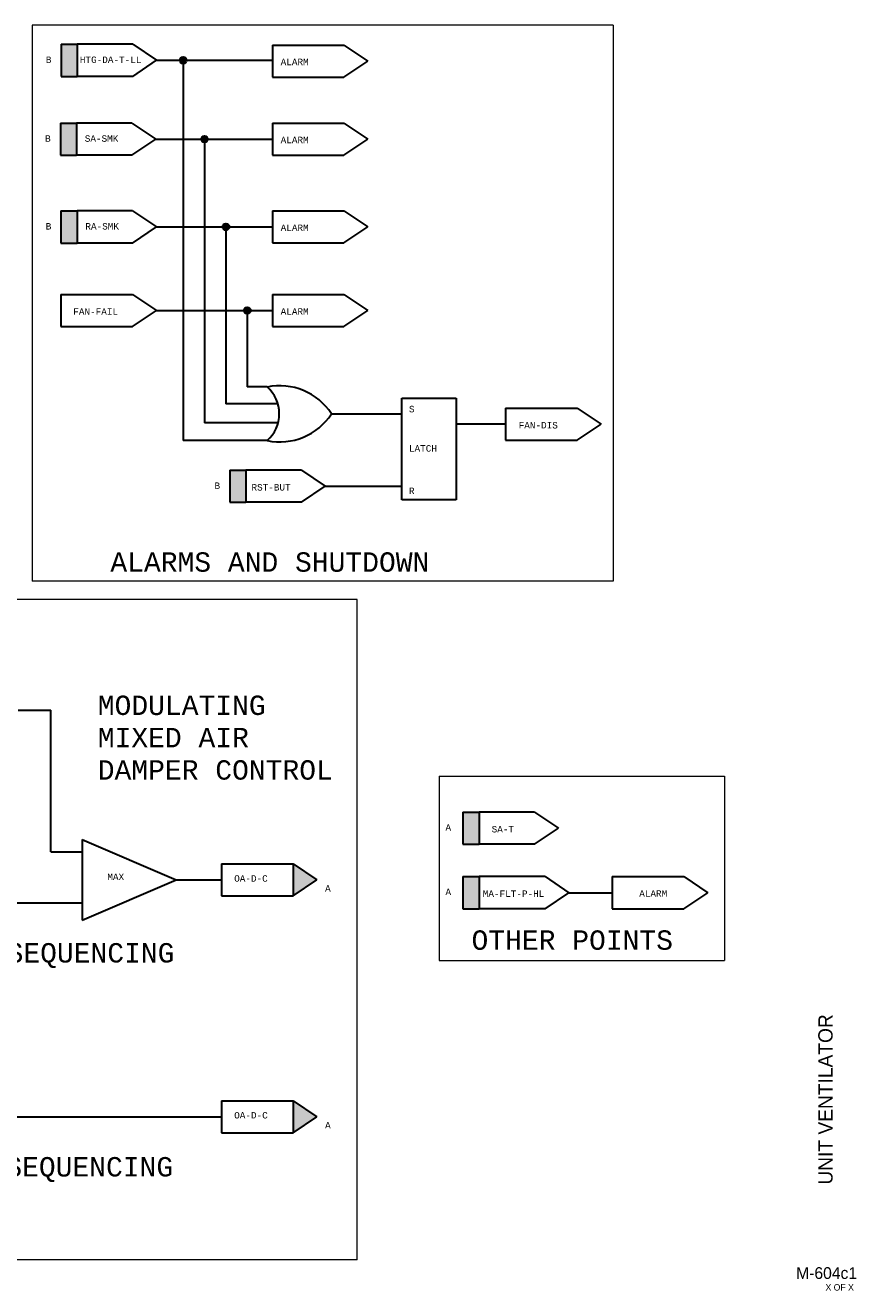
# Model space of a CAD drawing. Header units: inches. Extents: x 2.1 to 32.1, y 0.4 to 20.
# Tile 3 of 3: x 19.3 to 32.1, y 0.4 to 20. Entities that reach past the tile are written whole.
import ezdxf
from ezdxf.enums import TextEntityAlignment as Align

# ---------------------------------------------------------------- set-up
doc = ezdxf.new("R2010")
doc.units = ezdxf.units.IN
doc.header["$MEASUREMENT"] = 0
for name, color, linetype, lineweight in [('G-ANNO-DATA', 7, 'Continuous', 0), ('M-ANNO-SYMB', 6, 'Continuous', 30), ('M-ANNO-TEXT', 2, 'Continuous', 30), ('M-DIAG-GRPH', 6, 'Continuous', 13)]:
    doc.layers.add(name, color=color, linetype=linetype, lineweight=lineweight)
doc.styles.add('CONTROLTXT', font='monotxt.shx')
doc.styles.add('Style-LOW_RES_FILLED', font='LOW_RES_FILLED.shx')

msp = doc.modelspace()

# ---------------------------------------------------------------- hatches: boundary and pattern name
at = {"layer": 'M-ANNO-SYMB', "extrusion": (0, 0, -1)}
for points in [[(-20.083, 19.218), (-20.083, 19.714), (-19.835, 19.714), (-19.835, 19.218)], [(-20.071, 17.999), (-20.071, 18.495), (-19.823, 18.495), (-19.823, 17.999)], [(-20.081, 16.64), (-20.081, 17.137), (-19.833, 17.137), (-19.833, 16.64)], [(-23.423, 6.539), (-23.792, 6.787), (-23.423, 7.035)], [(-23.423, 2.876), (-23.792, 3.124), (-23.423, 3.372)]]:
    msp.add_hatch(color=256, dxfattribs=at).paths.add_polyline_path(points)
at = {"layer": 'M-ANNO-SYMB'}
for points in [[(21.67, 19.466, 1), (21.774, 19.466, 1)], [(22.001, 18.247, 1), (22.105, 18.247, 1)], [(22.332, 16.889, 1), (22.435, 16.889, 1)], [(22.663, 15.595, 1), (22.766, 15.595, 1)]]:
    msp.add_hatch(color=256, dxfattribs=at).paths.add_polyline_path(points)
for points in [[(22.444, 12.629), (22.444, 13.125), (22.692, 13.125), (22.692, 12.629)], [(26.05, 7.339), (26.05, 7.835), (26.299, 7.835), (26.299, 7.339)], [(26.05, 6.342), (26.05, 6.838), (26.299, 6.838), (26.299, 6.342)]]:
    msp.add_hatch(color=256, dxfattribs=at).paths.add_polyline_path(points, flags=16)

# ---------------------------------------------------------------- linework, layer by layer
for p, q in [((19.835, 19.714), (19.835, 19.218)), ((19.835, 19.714), (20.083, 19.714)), ((20.943, 19.714), (20.083, 19.714)), ((20.083, 19.714), (20.083, 19.218)), ((20.943, 19.714), (21.312, 19.466)), ((23.102, 19.702), (24.209, 19.702)), ((23.102, 19.702), (23.102, 19.206)), ((24.209, 19.702), (24.578, 19.454)), ((20.943, 19.218), (21.312, 19.466)), ((21.312, 19.466), (23.102, 19.466)), ((21.722, 19.466), (21.722, 13.583)), ((24.209, 19.206), (24.578, 19.454)), ((19.835, 19.218), (20.083, 19.218)), ((20.943, 19.218), (20.083, 19.218)), ((23.102, 19.206), (24.209, 19.206)), ((19.823, 18.495), (20.071, 18.495)), ((19.823, 18.495), (19.823, 17.999)), ((20.931, 18.495), (20.071, 18.495)), ((20.071, 18.495), (20.071, 17.999)), ((20.931, 18.495), (21.3, 18.247)), ((23.102, 18.495), (24.209, 18.495)), ((23.102, 18.495), (23.102, 17.999)), ((24.209, 18.495), (24.578, 18.247)), ((20.931, 17.999), (21.3, 18.247)), ((21.3, 18.247), (23.102, 18.247)), ((22.053, 18.247), (22.053, 13.858)), ((24.209, 17.999), (24.578, 18.247)), ((19.823, 17.999), (20.071, 17.999)), ((20.931, 17.999), (20.071, 17.999)), ((23.102, 17.999), (24.209, 17.999)), ((19.833, 17.137), (20.081, 17.137)), ((19.833, 17.137), (19.833, 16.64)), ((20.94, 17.137), (20.081, 17.137)), ((20.081, 17.137), (20.081, 16.64)), ((20.94, 17.137), (21.309, 16.889)), ((23.102, 17.137), (24.209, 17.137)), ((23.102, 17.137), (23.102, 16.641)), ((24.209, 17.137), (24.578, 16.889)), ((20.94, 16.64), (21.309, 16.889)), ((21.309, 16.889), (23.102, 16.889)), ((22.384, 16.889), (22.384, 14.15)), ((24.209, 16.641), (24.578, 16.889)), ((19.833, 16.64), (20.081, 16.64)), ((20.94, 16.64), (20.081, 16.64)), ((23.102, 16.641), (24.209, 16.641)), ((19.833, 15.843), (19.833, 15.347)), ((19.833, 15.843), (20.94, 15.843)), ((20.94, 15.843), (21.309, 15.595)), ((23.102, 15.843), (23.102, 15.347)), ((23.102, 15.843), (24.209, 15.843)), ((24.209, 15.843), (24.578, 15.595)), ((20.94, 15.347), (21.309, 15.595)), ((21.309, 15.595), (23.102, 15.595)), ((22.714, 15.595), (22.714, 14.413)), ((24.209, 15.347), (24.578, 15.595)), ((19.833, 15.347), (20.94, 15.347)), ((23.102, 15.347), (24.209, 15.347)), ((23.022, 14.413), (22.714, 14.413)), ((23.186, 14.15), (22.384, 14.15)), ((25.103, 12.665), (25.103, 14.24)), ((25.103, 14.24), (25.947, 14.24)), ((25.947, 14.24), (25.947, 12.665)), ((24.015, 13.998), (25.103, 13.998)), ((26.71, 14.084), (26.71, 13.588)), ((26.71, 14.084), (27.817, 14.084)), ((27.817, 14.084), (28.186, 13.836)), ((23.191, 13.858), (22.053, 13.858)), ((26.71, 13.836), (25.947, 13.836)), ((27.817, 13.588), (28.186, 13.836)), ((23.022, 13.583), (21.722, 13.583)), ((26.71, 13.588), (27.817, 13.588)), ((22.444, 13.125), (22.692, 13.125)), ((22.444, 13.125), (22.444, 12.629)), ((23.551, 13.125), (22.692, 13.125)), ((22.692, 13.125), (22.692, 12.629)), ((23.551, 13.125), (23.921, 12.877)), ((23.551, 12.629), (23.921, 12.877)), ((23.921, 12.877), (25.103, 12.877)), ((22.444, 12.629), (22.692, 12.629)), ((23.551, 12.629), (22.692, 12.629)), ((25.947, 12.665), (25.103, 12.665)), ((19.173, 9.413), (19.674, 9.413)), ((19.674, 7.224), (19.674, 9.413)), ((26.05, 7.835), (26.05, 7.339)), ((26.05, 7.835), (26.299, 7.835)), ((27.158, 7.835), (26.299, 7.835)), ((26.299, 7.835), (26.299, 7.339)), ((27.158, 7.835), (27.527, 7.587)), ((27.158, 7.339), (27.527, 7.587)), ((20.162, 7.411), (21.614, 6.787)), ((20.162, 7.411), (20.162, 6.163)), ((26.05, 7.339), (26.299, 7.339)), ((27.158, 7.339), (26.299, 7.339)), ((19.674, 7.224), (20.162, 7.224)), ((22.315, 7.035), (22.315, 6.539)), ((22.315, 7.035), (23.423, 7.035)), ((23.423, 7.035), (23.792, 6.787)), ((23.423, 7.035), (23.423, 6.539)), ((20.162, 6.163), (21.614, 6.787)), ((21.614, 6.787), (22.315, 6.787)), ((23.423, 6.539), (23.792, 6.787)), ((26.05, 6.838), (26.05, 6.342)), ((26.05, 6.838), (26.299, 6.838)), ((27.321, 6.838), (26.299, 6.838)), ((26.299, 6.838), (26.299, 6.342)), ((27.321, 6.838), (27.69, 6.59)), ((28.359, 6.838), (29.466, 6.838)), ((28.359, 6.838), (28.359, 6.342)), ((29.466, 6.838), (29.836, 6.59)), ((22.315, 6.539), (23.423, 6.539)), ((27.321, 6.342), (27.69, 6.59)), ((27.69, 6.59), (28.359, 6.59)), ((29.466, 6.342), (29.836, 6.59)), ((18.612, 6.434), (20.162, 6.434)), ((26.05, 6.342), (26.299, 6.342)), ((27.321, 6.342), (26.299, 6.342)), ((28.359, 6.342), (29.466, 6.342)), ((22.315, 3.372), (23.423, 3.372)), ((22.315, 3.372), (22.315, 2.876)), ((23.423, 3.372), (23.423, 2.876)), ((23.423, 3.372), (23.792, 3.124)), ((18.767, 3.124), (22.315, 3.124)), ((23.423, 2.876), (23.792, 3.124)), ((22.315, 2.876), (23.423, 2.876))]:
    msp.add_line(p, q, dxfattribs=at)
for centre in [(21.722, 19.466), (22.053, 18.247), (22.384, 16.889), (22.714, 15.595)]:
    msp.add_circle(centre, 0.0518, dxfattribs=at)
for centre, radius, start, end in [((23.215, 13.477), 0.955, 33.025, 101.623), ((22.654, 13.998), 0.555, 311.5983, 48.4017), ((23.215, 14.518), 0.955, 258.377, 326.975)]:
    msp.add_arc(centre, radius, start, end, dxfattribs=at)
at = {"layer": 'M-DIAG-GRPH'}
for p, q in [((28.373, 20.008), (19.389, 20.008)), ((19.389, 20.008), (19.389, 11.407)), ((28.373, 20.008), (28.373, 11.407)), ((28.373, 11.407), (19.389, 11.407)), ((24.412, 11.127), (2.102, 11.127)), ((24.412, 0.909), (24.412, 11.127)), ((25.682, 8.391), (30.098, 8.391)), ((25.682, 8.391), (25.682, 5.542)), ((30.098, 8.391), (30.098, 5.542)), ((25.682, 5.542), (30.098, 5.542)), ((24.412, 0.909), (2.102, 0.909))]:
    msp.add_line(p, q, dxfattribs=at)

# ---------------------------------------------------------------- texts
at = {"layer": 'G-ANNO-DATA', "color": 7, "linetype": 'Continuous', "lineweight": 0, "style": 'Style-LOW_RES_FILLED'}
msp.add_text('UNIT VENTILATOR', height=0.22175, rotation=90, dxfattribs=at).set_placement((31.657, 3.392), align=Align.MIDDLE_CENTER)
msp.add_text('M-604c1', height=0.1815, dxfattribs=at).set_placement((31.675, 0.706), align=Align.MIDDLE_CENTER)
msp.add_text('X OF X', height=0.1, dxfattribs=at).set_placement((31.658, 0.535), align=Align.TOP_LEFT)
at = {"layer": 'M-ANNO-TEXT', "style": 'CONTROLTXT'}
for s, p in [('S', (25.215, 14.021)), ('LATCH', (25.215, 13.413)), ('R', (25.215, 12.756))]:
    msp.add_text(s, height=0.1, dxfattribs=at).set_placement(p)
at = {"layer": 'M-ANNO-TEXT', "attachment_point": 1, "style": 'CONTROLTXT'}
for s, insert, char_height, width in [('B', (19.599, 19.525), 0.1, 0.13094), ('HTG-DA-T-LL', (20.125, 19.525), 0.1, 0.3441), ('ALARM', (23.231, 19.491), 0.1, 0.34415), ('B', (19.587, 18.306), 0.1, 0.13094), ('SA-SMK', (20.201, 18.306), 0.1, 0.34415), ('ALARM', (23.231, 18.284), 0.1, 0.34415), ('B', (19.597, 16.948), 0.1, 0.13094), ('RA-SMK', (20.21, 16.948), 0.1, 0.34415), ('ALARM', (23.231, 16.926), 0.1, 0.34415), ('FAN-FAIL', (20.023, 15.629), 0.1, 0.34415), ('ALARM', (23.231, 15.631), 0.1, 0.34415), ('FAN-DIS', (26.912, 13.871), 0.1, 0.34415), ('B', (22.208, 12.936), 0.1, 0.13094), ('RST-BUT', (22.779, 12.911), 0.1, 0.34415), ('ALARMS AND SHUTDOWN', (20.597, 11.855), 0.3, 6.1941), ('MODULATING\\PMIXED AIR DAMPER CONTROL', (20.402, 9.639), 0.3, 4), ('A', (25.78, 7.65), 0.1, 0.13092), ('SA-T', (26.494, 7.622), 0.1, 0.3441), ('MAX', (20.55, 6.885), 0.1, 0.2284), ('OA-D-C', (22.512, 6.86), 0.1, 0.3441), ('A', (23.918, 6.707), 0.1, 0.13092), ('A', (25.78, 6.653), 0.1, 0.13092), ('MA-FLT-P-HL', (26.357, 6.625), 0.1, 0.3441), ('ALARM', (28.777, 6.627), 0.1, 0.3441), ('OTHER POINTS', (26.183, 6.007), 0.3, 3.75944), ('MODULATING DAMPER WITH COIL/DMPR SEQUENCING', (10.423, 5.81), 0.3, 13), ('OA-D-C', (22.512, 3.197), 0.1, 0.3441), ('A', (23.918, 3.044), 0.1, 0.13092), ('2-POSITION DAMPER W/O COIL/DMPR SEQUENCING', (10.663, 2.5), 0.3, 13)]:
    msp.add_mtext(s, dxfattribs=dict(at, insert=insert, char_height=char_height, width=width))

doc.saveas('drawing.dxf')
